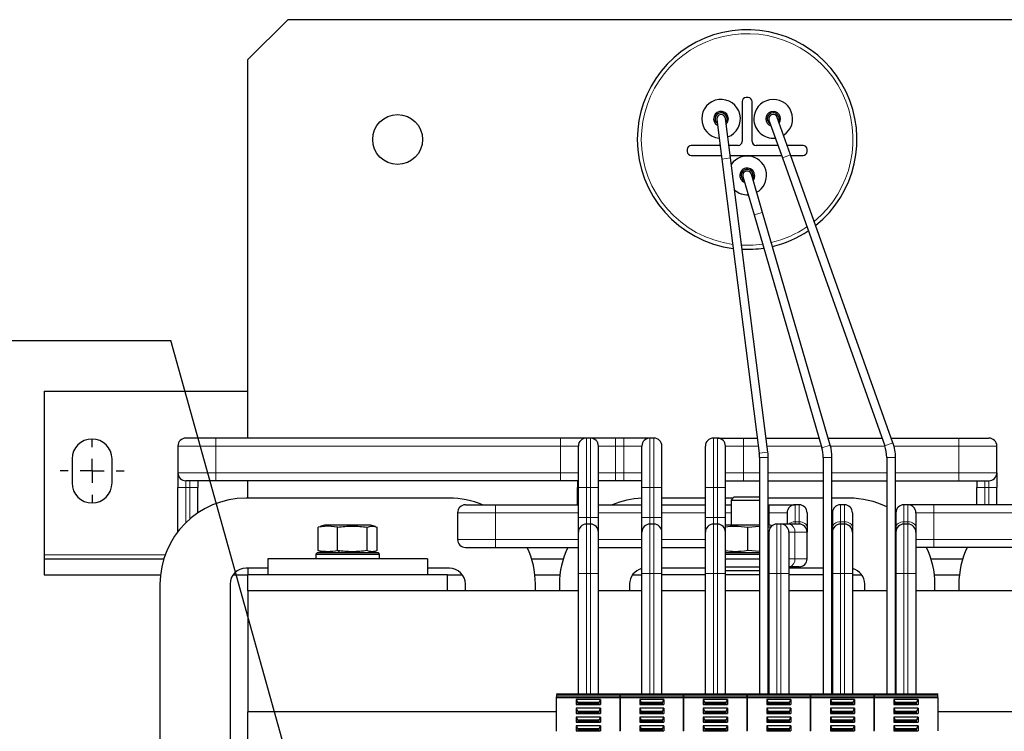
# Model space of a CAD drawing. Header units: millimetres. Extents: x 5 to 418, y 2 to 292.
# Tile 9 of 46: x 60 to 121, y 109 to 154. Entities that reach past the tile are written whole.
import ezdxf

# ---------------------------------------------------------------- set-up
doc = ezdxf.new("R2010")
doc.units = ezdxf.units.MM
doc.layers.add('SLD-0', color=7, linetype='Continuous')
doc.styles.add('SLDTEXTSTYLE0', font='TXT', dxfattribs={"width": 0.605})
doc.dimstyles.new('SLDDIMSTYLE3', dxfattribs={"dimtxt": 0.18, "dimasz": 1.016, "dimexe": 0, "dimexo": 0.0625, "dimgap": 0, "dimtad": 0, "dimtih": 1, "dimtoh": 1, "dimdec": 0, "dimrnd": 1e-09, "dimzin": 0, "dimdsep": 46, "dimtxsty": 'Standard', "dimblk1": 'DOT', "dimblk2": 'DOT', "dimsah": 1, "dimcen": 0.09, "dimadec": 0, "dimazin": 0, "dimtfac": 1.016, "dimtdec": 0, "dimtofl": 0, "dimtmove": 0, "dimatfit": 3, "dimldrblk": 'DOT', "dimfxl": 1, "dimfrac": 2, "dimtolj": 1, "dimtzin": 0, "dimarcsym": 0})

# ---------------------------------------------------------------- blocks, each defined once
blk = doc.blocks.new('SW_NOTE_0_2')
at = {"layer": 'SLD-0', "color": 0}
blk.add_line((-30.44, 0), (0, 0), dxfattribs=at)
at = {"layer": 'SLD-0', "color": 0, "attachment_point": 1, "style": 'SLDTEXTSTYLE0'}
for s, insert, char_height in [('M8 Erdung', (-30.893, 9.78), 3.5), ('protective earth', (-29.702, 4.115), 3.175)]:
    blk.add_mtext(s, dxfattribs=dict(at, insert=insert, char_height=char_height))
blk = doc.blocks.new('_Dot')
at = {"color": 0, "linetype": 'ByBlock', "lineweight": -2}
blk.add_line((-0.5, 0), (-1, 0), dxfattribs=at)
at = {"color": 0, "linetype": 'ByBlock', "const_width": 0.5}
blk.add_lwpolyline([(-0.25, 0, 1), (0.25, 0, 1)], format="xyb", close=True, dxfattribs=at)
blk = doc.blocks.new('SW_CENTERMARKSYMBOL_5')
at = {"layer": 'SLD-0', "color": 0}
for p, q in [((0, 1.5), (0, 2)), ((0, 0), (0, 0.75)), ((-1.5, 0), (-2, 0)), ((0, 0), (-0.75, 0)), ((0, 0), (0, -0.75)), ((0, 0), (0.75, 0)), ((1.5, 0), (2, 0)), ((0, -1.5), (0, -2))]:
    blk.add_line(p, q, dxfattribs=at)

msp = doc.modelspace()

# ---------------------------------------------------------------- linework, layer by layer
at = {"color": 7, "linetype": 'Continuous', "lineweight": 25}
for p, q in [((76.4506, 154.0365), (73.9506, 151.5365)), ((133.9506, 154.0365), (76.4506, 154.0365)), ((73.9506, 127.8452), (73.9506, 151.5365)), ((105.2631, 149.1615), (105.1381, 149.1615)), ((104.8881, 148.9115), (104.8881, 146.4115)), ((105.5131, 146.4115), (105.5131, 148.9115)), ((107.9221, 145.5679), (107.0848, 147.9236)), ((103.3028, 147.7893), (103.6178, 145.3092)), ((104.1634, 145.3785), (103.8484, 147.8586)), ((106.5665, 147.7394), (107.4038, 145.3837)), ((103.5096, 146.1615), (101.7006, 146.1615)), ((104.6381, 146.1615), (104.064, 146.1615)), ((107.1274, 146.1615), (105.7631, 146.1615)), ((108.7006, 146.1615), (107.7111, 146.1615)), ((101.4506, 145.9115), (101.4506, 145.7865)), ((101.7006, 145.5365), (103.589, 145.5365)), ((104.1434, 145.5365), (107.3495, 145.5365)), ((114.3254, 127.5534), (107.9221, 145.5679)), ((107.9333, 145.5365), (108.7006, 145.5365)), ((108.9506, 145.7865), (108.9506, 145.9115)), ((103.6178, 145.3092), (105.9554, 126.9043)), ((106.501, 126.9736), (104.1634, 145.3785)), ((107.4038, 145.3837), (113.8071, 127.3692)), ((104.9366, 144.2121), (105.6349, 141.8116)), ((106.163, 141.9653), (105.4647, 144.3658)), ((105.6349, 141.8116), (109.8721, 127.2454)), ((110.4002, 127.3991), (106.163, 141.9653)), ((61.2006, 130.7865), (61.2006, 120.5365)), ((61.2006, 130.7865), (73.9506, 130.7865)), ((71.9506, 127.8452), (70.0731, 127.8452)), ((93.5131, 127.8452), (71.9506, 127.8452)), ((95.1356, 127.8452), (93.5131, 127.8452)), ((95.3906, 127.8452), (95.1356, 127.8452)), ((96.9506, 127.8452), (95.3906, 127.8452)), ((97.4881, 127.8452), (96.9506, 127.8452)), ((99.1106, 127.8452), (97.4881, 127.8452)), ((99.3656, 127.8452), (99.1106, 127.8452)), ((103.3406, 127.8452), (103.0856, 127.8452)), ((103.3406, 127.8452), (104.9631, 127.8452)), ((104.9631, 127.8452), (105.8359, 127.8452)), ((106.3903, 127.8452), (109.6976, 127.8452)), ((110.2704, 127.8452), (113.6379, 127.8452)), ((114.2216, 127.8452), (118.4506, 127.8452)), ((118.4506, 127.8452), (120.3281, 127.8452)), ((69.5731, 127.3452), (69.5731, 125.6777)), ((94.6356, 124.7615), (94.6356, 127.3452)), ((95.8906, 124.7615), (95.8906, 127.3452)), ((98.6106, 124.7615), (98.6106, 127.3452)), ((99.8656, 124.7615), (99.8656, 127.3452)), ((102.5856, 124.7615), (102.5856, 127.3452)), ((103.8406, 124.7615), (103.8406, 127.3452)), ((120.8281, 125.6777), (120.8281, 127.3452)), ((62.9506, 126.5365), (62.9506, 125.0365)), ((65.4506, 125.0365), (65.4506, 126.5365)), ((105.9731, 126.624), (105.9731, 111.8365)), ((106.5231, 111.8365), (106.5231, 126.624)), ((109.9606, 126.624), (109.9606, 111.8365)), ((110.5106, 111.8365), (110.5106, 126.624)), ((113.9356, 126.624), (113.9356, 111.8365)), ((114.4856, 111.8365), (114.4856, 126.624)), ((69.5731, 125.6777), (69.5731, 124.7615)), ((71.9506, 125.1777), (70.0731, 125.1777)), ((70.8281, 125.1777), (70.8281, 124.7615)), ((93.5131, 125.1777), (71.9506, 125.1777)), ((73.9506, 124.0865), (73.9506, 125.1777)), ((94.6356, 125.1777), (93.5131, 125.1777)), ((94.5731, 125.1777), (94.5731, 124.7615)), ((96.9506, 125.1777), (95.8906, 125.1777)), ((97.4881, 125.1777), (96.9506, 125.1777)), ((98.6106, 125.1777), (97.4881, 125.1777)), ((103.8406, 125.1777), (104.9631, 125.1777)), ((104.9631, 125.1777), (105.9731, 125.1777)), ((106.5231, 125.1777), (109.9606, 125.1777)), ((110.5106, 125.1777), (113.9356, 125.1777)), ((114.4856, 125.1777), (118.4506, 125.1777)), ((118.4506, 125.1777), (120.3281, 125.1777)), ((119.5731, 125.1777), (119.5731, 124.7615)), ((120.8281, 125.6777), (120.8281, 124.7615)), ((69.5731, 121.9906), (69.5731, 124.7615)), ((70.8281, 123.1672), (70.8281, 124.7615)), ((94.5731, 123.6702), (94.5731, 124.7615)), ((94.6356, 122.874), (94.6356, 124.7615)), ((95.8906, 122.874), (95.8906, 124.7615)), ((98.6106, 122.874), (98.6106, 124.7615)), ((99.8656, 122.874), (99.8656, 124.7615)), ((102.5856, 122.874), (102.5856, 124.7615)), ((103.8406, 122.874), (103.8406, 124.7615)), ((119.5731, 123.6702), (119.5731, 124.7615)), ((120.8281, 123.6702), (120.8281, 124.7615)), ((86.5631, 124.0865), (73.8381, 124.0865)), ((102.5856, 124.0865), (99.8656, 124.0865)), ((104.3174, 124.0865), (103.8406, 124.0865)), ((104.3924, 124.1615), (104.2006, 123.9697)), ((104.2006, 123.9697), (104.2006, 122.3865)), ((104.2006, 123.9697), (105.9731, 123.9697)), ((104.3924, 124.1615), (105.9731, 124.1615)), ((109.9606, 124.0865), (106.5231, 124.0865)), ((111.5631, 124.0865), (110.5106, 124.0865)), ((87.5731, 123.6702), (89.4506, 123.6702)), ((89.4506, 123.6702), (94.6356, 123.6702)), ((95.8906, 123.6702), (98.6106, 123.6702)), ((99.8656, 123.6702), (102.5856, 123.6702)), ((103.8406, 123.6702), (104.2006, 123.6702)), ((106.5231, 123.6702), (106.5756, 123.6702)), ((106.5756, 123.6702), (108.1981, 123.6702)), ((108.4531, 123.6702), (108.1981, 123.6702)), ((111.2906, 123.6702), (111.0356, 123.6702)), ((115.2656, 123.6702), (115.0106, 123.6702)), ((116.8881, 123.6702), (115.2656, 123.6702)), ((131.7631, 123.6702), (116.8881, 123.6702)), ((87.0731, 123.1702), (87.0731, 121.5027)), ((94.6356, 121.9577), (94.6356, 122.874)), ((95.8906, 121.9577), (95.8906, 122.874)), ((98.6106, 121.9577), (98.6106, 122.874)), ((99.8656, 121.9577), (99.8656, 122.874)), ((102.5856, 121.9577), (102.5856, 122.874)), ((103.8406, 121.9577), (103.8406, 122.874)), ((107.6981, 123.1702), (107.6981, 122.4577)), ((108.9531, 123.1702), (108.9531, 122.2751)), ((110.5356, 123.1702), (110.5356, 122.2751)), ((111.7906, 123.1702), (111.7906, 122.2751)), ((114.5106, 123.1702), (114.5106, 122.2751)), ((115.7656, 123.1702), (115.7656, 122.2751)), ((78.9615, 122.3396), (78.3545, 122.2722)), ((78.4746, 122.2978), (78.3545, 122.2722)), ((78.3545, 120.8007), (78.3545, 122.2722)), ((78.7506, 122.3865), (78.4709, 122.3115)), ((79.0949, 122.3865), (78.7506, 122.3865)), ((79.5684, 122.2722), (78.9615, 122.3396)), ((81.6506, 122.3865), (79.0949, 122.3865)), ((79.5684, 120.8007), (79.5684, 122.2722)), ((81.4145, 120.8007), (81.4145, 122.2722)), ((81.9303, 122.3115), (81.6506, 122.3865)), ((82.0467, 120.8007), (82.0467, 122.2722)), ((95.3906, 122.4577), (95.1356, 122.4577)), ((99.3656, 122.4577), (99.1106, 122.4577)), ((103.3406, 122.4577), (103.0856, 122.4577)), ((105.9731, 122.3865), (103.8406, 122.3865)), ((105.2476, 122.2722), (105.9731, 122.3333)), ((105.2476, 120.8007), (105.2476, 122.2722)), ((106.6506, 122.3865), (106.5231, 122.3865)), ((106.5231, 122.2996), (106.6888, 122.2857)), ((106.7599, 122.3572), (106.6506, 122.3865)), ((107.3156, 122.4577), (107.0606, 122.4577)), ((107.843, 122.4577), (107.3156, 122.4577)), ((108.4531, 122.4577), (107.843, 122.4577)), ((108.9531, 122.2751), (108.9531, 121.9577)), ((110.5356, 122.2751), (110.5356, 121.9577)), ((111.2906, 122.4577), (111.0356, 122.4577)), ((111.7906, 122.2751), (111.7906, 121.9577)), ((114.5106, 122.2751), (114.5106, 121.9577)), ((115.2656, 122.4577), (115.0106, 122.4577)), ((115.7656, 122.2751), (115.7656, 121.9577)), ((94.6356, 119.374), (94.6356, 121.9577)), ((95.8906, 119.374), (95.8906, 121.9577)), ((98.6106, 119.374), (98.6106, 121.9577)), ((99.8656, 119.374), (99.8656, 121.9577)), ((102.5856, 119.374), (102.5856, 121.9577)), ((103.8406, 119.374), (103.8406, 121.9577)), ((106.5606, 121.9577), (106.5606, 119.374)), ((107.8156, 121.9577), (107.8156, 119.374)), ((108.9531, 120.2902), (108.9531, 121.9577)), ((110.5356, 121.9577), (110.5356, 119.374)), ((111.7906, 121.9577), (111.7906, 119.374)), ((114.5106, 121.9577), (114.5106, 119.374)), ((115.7656, 121.9577), (115.7656, 119.374)), ((78.3545, 120.8007), (78.4746, 120.7751)), ((87.5731, 121.0027), (89.4506, 121.0027)), ((89.4506, 121.0027), (94.6356, 121.0027)), ((95.8906, 121.0027), (98.6106, 121.0027)), ((99.8656, 121.0027), (102.5856, 121.0027)), ((105.9731, 120.7397), (105.2476, 120.8007)), ((116.8881, 121.0027), (115.7656, 121.0027)), ((128.4715, 121.0027), (116.8881, 121.0027)), ((61.2006, 120.5365), (61.2006, 120.2865)), ((61.2006, 120.2865), (61.2006, 119.2865)), ((61.2006, 120.2865), (68.6898, 120.2865)), ((75.2006, 120.2865), (75.2006, 119.2865)), ((85.2006, 120.2865), (75.2006, 120.2865)), ((78.3006, 120.6865), (78.2006, 120.5865)), ((78.2006, 120.5865), (78.2006, 120.2865)), ((78.2006, 120.5865), (82.1907, 120.5865)), ((78.3006, 120.6865), (82.0912, 120.6865)), ((78.4709, 120.7614), (78.7506, 120.6865)), ((81.6506, 120.6865), (81.9303, 120.7614)), ((82.0912, 120.6865), (82.1006, 120.6865)), ((82.2006, 120.5865), (82.1006, 120.6865)), ((82.1907, 120.5865), (82.2006, 120.5865)), ((82.2006, 120.2865), (82.2006, 120.5865)), ((85.2006, 120.2865), (85.2006, 119.2865)), ((91.7114, 120.2865), (93.6898, 120.2865)), ((103.8406, 120.6865), (105.9731, 120.6865)), ((103.8406, 120.5865), (105.9731, 120.5865)), ((103.8406, 120.2865), (105.9731, 120.2865)), ((106.5606, 120.7765), (106.5231, 120.7733)), ((106.5231, 120.6865), (106.5606, 120.6865)), ((106.5231, 120.5865), (106.5606, 120.5865)), ((106.5231, 120.2865), (106.5606, 120.2865)), ((116.7114, 120.2865), (118.6898, 120.2865)), ((75.2006, 119.699), (73.8381, 119.699)), ((73.9506, 119.699), (73.9506, 119.2865)), ((86.5631, 119.699), (85.2006, 119.699)), ((102.5856, 119.699), (99.8656, 119.699)), ((103.8406, 119.7865), (105.9731, 119.7865)), ((106.5231, 119.7865), (106.5606, 119.7865)), ((107.843, 119.7902), (107.8156, 119.7902)), ((109.9606, 119.699), (107.8156, 119.699)), ((108.4531, 119.7902), (107.843, 119.7902)), ((110.5356, 119.699), (110.5106, 119.699)), ((61.2006, 119.2865), (68.4828, 119.2865)), ((73.0289, 119.2865), (73.9506, 119.2865)), ((73.9506, 118.2865), (73.9506, 119.2865)), ((75.2006, 119.2865), (73.9506, 119.2865)), ((85.2006, 119.2865), (75.2006, 119.2865)), ((86.4506, 119.2865), (85.2006, 119.2865)), ((86.4506, 119.2865), (87.3724, 119.2865)), ((86.4506, 118.2865), (86.4506, 119.2865)), ((91.9185, 119.2865), (93.4828, 119.2865)), ((94.6356, 111.8365), (94.6356, 119.374)), ((95.8906, 111.8365), (95.8906, 119.374)), ((98.0289, 119.2865), (98.6106, 119.2865)), ((98.6106, 111.8365), (98.6106, 119.374)), ((99.8656, 111.8365), (99.8656, 119.374)), ((102.5856, 119.2865), (99.8656, 119.2865)), ((102.5856, 119.5465), (102.5756, 119.5365)), ((102.5756, 119.5365), (102.5756, 119.2865)), ((102.5856, 119.5365), (102.5756, 119.5365)), ((102.5856, 111.8365), (102.5856, 119.374)), ((105.9731, 119.5365), (103.8406, 119.5365)), ((103.8406, 111.8365), (103.8406, 119.374)), ((105.9731, 119.2865), (103.8406, 119.2865)), ((106.5606, 119.2865), (106.5231, 119.2865)), ((106.5606, 119.374), (106.5606, 111.8365)), ((107.8256, 119.5365), (107.8156, 119.5465)), ((107.8256, 119.5365), (107.8156, 119.5365)), ((107.8156, 119.374), (107.8156, 111.8365)), ((109.9606, 119.2865), (107.8156, 119.2865)), ((107.8256, 119.2865), (107.8256, 119.5365)), ((110.5356, 119.2865), (110.5106, 119.2865)), ((110.5356, 119.374), (110.5356, 111.8365)), ((111.7906, 119.374), (111.7906, 111.8365)), ((111.7906, 119.2865), (112.3724, 119.2865)), ((114.5106, 119.374), (114.5106, 111.8365)), ((115.7656, 119.374), (115.7656, 111.8365)), ((116.9185, 119.2865), (118.4828, 119.2865)), ((68.4506, 118.699), (68.4506, 99.549)), ((72.8381, 118.699), (72.8381, 99.549)), ((87.5631, 118.2865), (87.5631, 118.699)), ((91.9506, 118.2865), (91.9506, 118.699)), ((93.4506, 118.699), (93.4506, 118.2865)), ((97.8381, 118.699), (97.8381, 118.2865)), ((112.5631, 118.2865), (112.5631, 118.699)), ((116.9506, 118.2865), (116.9506, 118.699)), ((118.4506, 118.699), (118.4506, 118.2865)), ((73.9506, 118.2865), (73.9506, 110.7115)), ((94.6356, 118.2865), (73.9506, 118.2865)), ((98.6106, 118.2865), (95.8906, 118.2865)), ((102.5856, 118.2865), (99.8656, 118.2865)), ((105.9731, 118.2865), (103.8406, 118.2865)), ((106.5606, 118.2865), (106.5231, 118.2865)), ((109.9606, 118.2865), (107.8156, 118.2865)), ((110.5356, 118.2865), (110.5106, 118.2865)), ((113.9356, 118.2865), (111.7906, 118.2865)), ((114.5106, 118.2865), (114.4856, 118.2865)), ((131.7631, 118.2865), (115.7656, 118.2865)), ((93.2756, 111.8365), (97.2506, 111.8365)), ((93.2756, 111.6029), (93.2756, 111.6383)), ((93.2756, 111.6029), (97.2506, 111.6029)), ((93.2756, 109.4943), (93.2756, 111.6029)), ((97.2506, 111.8365), (101.2256, 111.8365)), ((97.2506, 111.6029), (97.2506, 111.6383)), ((97.2506, 111.6029), (97.2506, 111.6383)), ((97.2506, 111.6029), (101.2256, 111.6029)), ((97.2506, 109.4943), (97.2506, 111.6029)), ((97.2506, 111.6029), (97.2506, 109.5161)), ((101.2256, 111.8365), (105.2006, 111.8365)), ((101.2256, 111.6029), (101.2256, 111.6383)), ((101.2256, 111.6029), (101.2256, 111.6383)), ((101.2256, 111.6029), (105.2006, 111.6029)), ((101.2256, 109.4943), (101.2256, 111.6029)), ((101.2256, 111.6029), (101.2256, 109.5161)), ((105.2006, 111.8365), (109.1756, 111.8365)), ((105.2006, 111.6029), (105.2006, 111.6383)), ((105.2006, 111.6029), (105.2006, 111.6383)), ((105.2006, 111.6029), (105.2006, 109.538)), ((105.2006, 111.6029), (109.1756, 111.6029)), ((105.2006, 109.4943), (105.2006, 111.6029)), ((109.1756, 111.8365), (113.1506, 111.8365)), ((109.1756, 111.6029), (109.1756, 111.6383)), ((109.1756, 111.6029), (109.1756, 111.6383)), ((109.1756, 111.6029), (113.1506, 111.6029)), ((109.1756, 109.4943), (109.1756, 111.6029)), ((109.1756, 111.6029), (109.1756, 109.5161)), ((113.1506, 111.8365), (117.1256, 111.8365)), ((113.1506, 111.6029), (113.1506, 111.6383)), ((113.1506, 111.6029), (113.1506, 111.6383)), ((113.1506, 111.6029), (113.1506, 109.538)), ((113.1506, 111.6029), (117.1256, 111.6029)), ((113.1506, 109.4943), (113.1506, 111.6029)), ((117.1256, 111.6029), (117.1256, 111.6383)), ((117.1256, 111.6029), (117.1256, 109.5161)), ((94.507, 111.4791), (94.507, 111.161)), ((96.0193, 111.4791), (94.507, 111.4791)), ((94.507, 111.4791), (94.5944, 111.2847)), ((94.507, 111.161), (96.0193, 111.161)), ((94.507, 110.9311), (94.507, 110.613)), ((96.0193, 110.9311), (94.507, 110.9311)), ((94.507, 110.9311), (94.5944, 110.7367)), ((94.5944, 111.2847), (94.5944, 111.161)), ((95.9319, 111.2847), (94.5944, 111.2847)), ((95.9319, 111.2494), (94.5944, 111.2494)), ((95.9319, 111.2847), (96.0193, 111.4791)), ((95.9319, 111.161), (95.9319, 111.2847)), ((95.9319, 110.7367), (96.0193, 110.9311)), ((96.0193, 111.4791), (96.0193, 111.161)), ((96.0193, 110.9311), (96.0193, 110.613)), ((98.482, 111.4791), (98.482, 111.161)), ((99.9943, 111.4791), (98.482, 111.4791)), ((98.482, 111.4791), (98.5694, 111.2847)), ((98.482, 111.161), (99.9943, 111.161)), ((98.482, 110.9311), (98.482, 110.613)), ((99.9943, 110.9311), (98.482, 110.9311)), ((98.482, 110.9311), (98.5694, 110.7367)), ((98.5694, 111.2847), (98.5694, 111.161)), ((99.9069, 111.2847), (98.5694, 111.2847)), ((99.9069, 111.2494), (98.5694, 111.2494)), ((99.9069, 111.2847), (99.9943, 111.4791)), ((99.9069, 111.161), (99.9069, 111.2847)), ((99.9069, 110.7367), (99.9943, 110.9311)), ((99.9943, 111.4791), (99.9943, 111.161)), ((99.9943, 110.9311), (99.9943, 110.613)), ((102.457, 111.4791), (102.457, 111.161)), ((103.9693, 111.4791), (102.457, 111.4791)), ((102.457, 111.4791), (102.5444, 111.2847)), ((102.457, 111.161), (103.9693, 111.161)), ((102.457, 110.9311), (102.457, 110.613)), ((103.9693, 110.9311), (102.457, 110.9311)), ((102.457, 110.9311), (102.5444, 110.7367)), ((102.5444, 111.2847), (102.5444, 111.161)), ((103.8819, 111.2847), (102.5444, 111.2847)), ((103.8819, 111.2494), (102.5444, 111.2494)), ((103.8819, 111.2847), (103.9693, 111.4791)), ((103.8819, 111.161), (103.8819, 111.2847)), ((103.8819, 110.7367), (103.9693, 110.9311)), ((103.9693, 111.4791), (103.9693, 111.161)), ((103.9693, 110.9311), (103.9693, 110.613)), ((106.432, 111.4791), (106.432, 111.161)), ((107.9443, 111.4791), (106.432, 111.4791)), ((106.432, 111.4791), (106.5194, 111.2847)), ((106.432, 111.161), (107.9443, 111.161)), ((106.432, 110.9311), (106.432, 110.613)), ((107.9443, 110.9311), (106.432, 110.9311)), ((106.432, 110.9311), (106.5194, 110.7367)), ((106.5194, 111.2847), (106.5194, 111.161)), ((107.8569, 111.2847), (106.5194, 111.2847)), ((107.8569, 111.2494), (106.5194, 111.2494)), ((107.8569, 111.2847), (107.9443, 111.4791)), ((107.8569, 111.161), (107.8569, 111.2847)), ((107.8569, 110.7367), (107.9443, 110.9311)), ((107.9443, 111.4791), (107.9443, 111.161)), ((107.9443, 110.9311), (107.9443, 110.613)), ((110.407, 111.4791), (110.407, 111.161)), ((111.9193, 111.4791), (110.407, 111.4791)), ((110.407, 111.4791), (110.4944, 111.2847)), ((110.407, 111.161), (111.9193, 111.161)), ((110.407, 110.9311), (110.407, 110.613)), ((111.9193, 110.9311), (110.407, 110.9311)), ((110.407, 110.9311), (110.4944, 110.7367)), ((110.4944, 111.2847), (110.4944, 111.161)), ((111.8319, 111.2847), (110.4944, 111.2847)), ((111.8319, 111.2494), (110.4944, 111.2494)), ((111.8319, 111.2847), (111.9193, 111.4791)), ((111.8319, 111.161), (111.8319, 111.2847)), ((111.8319, 110.7367), (111.9193, 110.9311)), ((111.9193, 111.4791), (111.9193, 111.161)), ((111.9193, 110.9311), (111.9193, 110.613)), ((114.382, 111.4791), (114.382, 111.161)), ((115.8943, 111.4791), (114.382, 111.4791)), ((114.382, 111.4791), (114.4694, 111.2847)), ((114.382, 111.161), (115.8943, 111.161)), ((114.382, 110.9311), (114.382, 110.613)), ((115.8943, 110.9311), (114.382, 110.9311)), ((114.382, 110.9311), (114.4694, 110.7367)), ((114.4694, 111.2847), (114.4694, 111.161)), ((115.8069, 111.2847), (114.4694, 111.2847)), ((115.8069, 111.2494), (114.4694, 111.2494)), ((115.8069, 111.2847), (115.8943, 111.4791)), ((115.8069, 111.161), (115.8069, 111.2847)), ((115.8069, 110.7367), (115.8943, 110.9311)), ((115.8943, 111.4791), (115.8943, 111.161)), ((115.8943, 110.9311), (115.8943, 110.613)), ((93.2756, 110.7115), (73.9506, 110.7115)), ((73.9506, 99.2115), (73.9506, 110.7115)), ((94.507, 110.613), (96.0193, 110.613)), ((94.507, 110.3831), (94.507, 110.065)), ((96.0193, 110.3831), (94.507, 110.3831)), ((94.507, 110.3831), (94.5944, 110.1887)), ((94.5944, 110.7367), (94.5944, 110.613)), ((95.9319, 110.7367), (94.5944, 110.7367)), ((95.9319, 110.7014), (94.5944, 110.7014)), ((95.9319, 110.613), (95.9319, 110.7367)), ((95.9319, 110.1887), (96.0193, 110.3831)), ((96.0193, 110.3831), (96.0193, 110.065)), ((98.482, 110.613), (99.9943, 110.613)), ((98.482, 110.3831), (98.482, 110.065)), ((99.9943, 110.3831), (98.482, 110.3831)), ((98.482, 110.3831), (98.5694, 110.1887)), ((98.5694, 110.7367), (98.5694, 110.613)), ((99.9069, 110.7367), (98.5694, 110.7367)), ((99.9069, 110.7014), (98.5694, 110.7014)), ((99.9069, 110.613), (99.9069, 110.7367)), ((99.9069, 110.1887), (99.9943, 110.3831)), ((99.9943, 110.3831), (99.9943, 110.065)), ((102.457, 110.613), (103.9693, 110.613)), ((102.457, 110.3831), (102.457, 110.065)), ((103.9693, 110.3831), (102.457, 110.3831)), ((102.457, 110.3831), (102.5444, 110.1887)), ((102.5444, 110.7367), (102.5444, 110.613)), ((103.8819, 110.7367), (102.5444, 110.7367)), ((103.8819, 110.7014), (102.5444, 110.7014)), ((103.8819, 110.613), (103.8819, 110.7367)), ((103.8819, 110.1887), (103.9693, 110.3831)), ((103.9693, 110.3831), (103.9693, 110.065)), ((106.432, 110.613), (107.9443, 110.613)), ((106.432, 110.3831), (106.432, 110.065)), ((107.9443, 110.3831), (106.432, 110.3831)), ((106.432, 110.3831), (106.5194, 110.1887)), ((106.5194, 110.7367), (106.5194, 110.613)), ((107.8569, 110.7367), (106.5194, 110.7367)), ((107.8569, 110.7014), (106.5194, 110.7014)), ((107.8569, 110.613), (107.8569, 110.7367)), ((107.8569, 110.1887), (107.9443, 110.3831)), ((107.9443, 110.3831), (107.9443, 110.065)), ((110.407, 110.613), (111.9193, 110.613)), ((110.407, 110.3831), (110.407, 110.065)), ((111.9193, 110.3831), (110.407, 110.3831)), ((110.407, 110.3831), (110.4944, 110.1887)), ((110.4944, 110.7367), (110.4944, 110.613)), ((111.8319, 110.7367), (110.4944, 110.7367)), ((111.8319, 110.7014), (110.4944, 110.7014)), ((111.8319, 110.613), (111.8319, 110.7367)), ((111.8319, 110.1887), (111.9193, 110.3831)), ((111.9193, 110.3831), (111.9193, 110.065)), ((114.382, 110.613), (115.8943, 110.613)), ((114.382, 110.3831), (114.382, 110.065)), ((115.8943, 110.3831), (114.382, 110.3831)), ((114.382, 110.3831), (114.4694, 110.1887)), ((114.4694, 110.7367), (114.4694, 110.613)), ((115.8069, 110.7367), (114.4694, 110.7367)), ((115.8069, 110.7014), (114.4694, 110.7014)), ((115.8069, 110.613), (115.8069, 110.7367)), ((115.8069, 110.1887), (115.8943, 110.3831)), ((115.8943, 110.3831), (115.8943, 110.065)), ((131.4506, 110.7115), (117.1256, 110.7115)), ((94.507, 110.065), (96.0193, 110.065)), ((94.507, 109.8351), (94.507, 109.517)), ((96.0193, 109.8351), (94.507, 109.8351)), ((94.507, 109.8351), (94.5944, 109.6407)), ((94.5944, 110.1887), (94.5944, 110.065)), ((95.9319, 110.1887), (94.5944, 110.1887)), ((95.9319, 110.1534), (94.5944, 110.1534)), ((95.9319, 110.065), (95.9319, 110.1887)), ((95.9319, 109.6407), (96.0193, 109.8351)), ((96.0193, 109.8351), (96.0193, 109.517)), ((98.482, 110.065), (99.9943, 110.065)), ((98.482, 109.8351), (98.482, 109.517)), ((99.9943, 109.8351), (98.482, 109.8351)), ((98.482, 109.8351), (98.5694, 109.6407)), ((98.5694, 110.1887), (98.5694, 110.065)), ((99.9069, 110.1887), (98.5694, 110.1887)), ((99.9069, 110.1534), (98.5694, 110.1534)), ((99.9069, 110.065), (99.9069, 110.1887)), ((99.9069, 109.6407), (99.9943, 109.8351)), ((99.9943, 109.8351), (99.9943, 109.517)), ((102.457, 110.065), (103.9693, 110.065)), ((102.457, 109.8351), (102.457, 109.517)), ((103.9693, 109.8351), (102.457, 109.8351)), ((102.457, 109.8351), (102.5444, 109.6407)), ((102.5444, 110.1887), (102.5444, 110.065)), ((103.8819, 110.1887), (102.5444, 110.1887)), ((103.8819, 110.1534), (102.5444, 110.1534)), ((103.8819, 110.065), (103.8819, 110.1887)), ((103.8819, 109.6407), (103.9693, 109.8351)), ((103.9693, 109.8351), (103.9693, 109.517)), ((106.432, 110.065), (107.9443, 110.065)), ((106.432, 109.8351), (106.432, 109.517)), ((107.9443, 109.8351), (106.432, 109.8351)), ((106.432, 109.8351), (106.5194, 109.6407)), ((106.5194, 110.1887), (106.5194, 110.065)), ((107.8569, 110.1887), (106.5194, 110.1887)), ((107.8569, 110.1534), (106.5194, 110.1534)), ((107.8569, 110.065), (107.8569, 110.1887)), ((107.8569, 109.6407), (107.9443, 109.8351)), ((107.9443, 109.8351), (107.9443, 109.517)), ((110.407, 110.065), (111.9193, 110.065)), ((110.407, 109.8351), (110.407, 109.517)), ((111.9193, 109.8351), (110.407, 109.8351)), ((110.407, 109.8351), (110.4944, 109.6407)), ((110.4944, 110.1887), (110.4944, 110.065)), ((111.8319, 110.1887), (110.4944, 110.1887)), ((111.8319, 110.1534), (110.4944, 110.1534)), ((111.8319, 110.065), (111.8319, 110.1887)), ((111.8319, 109.6407), (111.9193, 109.8351)), ((111.9193, 109.8351), (111.9193, 109.517)), ((114.382, 110.065), (115.8943, 110.065)), ((114.382, 109.8351), (114.382, 109.517)), ((115.8943, 109.8351), (114.382, 109.8351)), ((114.382, 109.8351), (114.4694, 109.6407)), ((114.4694, 110.1887), (114.4694, 110.065)), ((115.8069, 110.1887), (114.4694, 110.1887)), ((115.8069, 110.1534), (114.4694, 110.1534)), ((115.8069, 110.065), (115.8069, 110.1887)), ((115.8069, 109.6407), (115.8943, 109.8351)), ((115.8943, 109.8351), (115.8943, 109.517)), ((94.507, 109.517), (96.0193, 109.517)), ((94.5944, 109.6407), (94.5944, 109.517)), ((95.9319, 109.6407), (94.5944, 109.6407)), ((95.9319, 109.6053), (94.5944, 109.6053)), ((95.9319, 109.517), (95.9319, 109.6407)), ((98.482, 109.517), (99.9943, 109.517)), ((98.5694, 109.6407), (98.5694, 109.517)), ((99.9069, 109.6407), (98.5694, 109.6407)), ((99.9069, 109.6053), (98.5694, 109.6053)), ((99.9069, 109.517), (99.9069, 109.6407)), ((102.457, 109.517), (103.9693, 109.517)), ((102.5444, 109.6407), (102.5444, 109.517)), ((103.8819, 109.6407), (102.5444, 109.6407)), ((103.8819, 109.6053), (102.5444, 109.6053)), ((103.8819, 109.517), (103.8819, 109.6407)), ((106.432, 109.517), (107.9443, 109.517)), ((106.5194, 109.6407), (106.5194, 109.517)), ((107.8569, 109.6407), (106.5194, 109.6407)), ((107.8569, 109.6053), (106.5194, 109.6053)), ((107.8569, 109.517), (107.8569, 109.6407)), ((110.407, 109.517), (111.9193, 109.517)), ((110.4944, 109.6407), (110.4944, 109.517)), ((111.8319, 109.6407), (110.4944, 109.6407)), ((111.8319, 109.6053), (110.4944, 109.6053)), ((111.8319, 109.517), (111.8319, 109.6407)), ((114.382, 109.517), (115.8943, 109.517)), ((114.4694, 109.6407), (114.4694, 109.517)), ((115.8069, 109.6407), (114.4694, 109.6407)), ((115.8069, 109.6053), (114.4694, 109.6053)), ((115.8069, 109.517), (115.8069, 109.6407))]:
    msp.add_line(p, q, dxfattribs=at)
at = {"color": 7, "linetype": 'Continuous', "lineweight": 18}
for p, q in [((107.4038, 145.3837), (107.9221, 145.5679)), ((103.6178, 145.3092), (104.1634, 145.3785)), ((105.6349, 141.8116), (106.163, 141.9653)), ((71.9506, 127.8452), (71.9506, 127.3452)), ((93.5131, 127.8452), (93.5131, 127.3452)), ((95.1356, 124.7615), (95.1356, 127.8452)), ((95.3906, 124.7615), (95.3906, 127.8452)), ((96.9506, 127.8452), (96.9506, 127.3452)), ((97.4881, 127.8452), (97.4881, 127.3452)), ((99.1106, 124.7615), (99.1106, 127.8452)), ((99.3656, 124.7615), (99.3656, 127.8452)), ((103.0856, 124.7615), (103.0856, 127.8452)), ((103.3406, 124.7615), (103.3406, 127.8452)), ((104.9631, 127.3452), (104.9631, 127.8452)), ((118.4506, 127.3452), (118.4506, 127.8452)), ((71.9506, 127.3452), (69.5731, 127.3452)), ((71.9506, 127.3452), (71.9506, 125.6777)), ((93.5131, 127.3452), (71.9506, 127.3452)), ((93.5131, 127.3452), (93.5131, 125.6777)), ((94.6356, 127.3452), (93.5131, 127.3452)), ((96.9506, 127.3452), (95.8906, 127.3452)), ((96.9506, 127.3452), (96.9506, 125.6777)), ((97.4881, 127.3452), (96.9506, 127.3452)), ((97.4881, 127.3452), (97.4881, 125.6777)), ((98.6106, 127.3452), (97.4881, 127.3452)), ((103.8406, 127.3452), (104.9631, 127.3452)), ((104.9631, 125.6777), (104.9631, 127.3452)), ((104.9631, 127.3452), (105.8994, 127.3452)), ((105.9554, 126.9043), (106.501, 126.9736)), ((106.4538, 127.3452), (109.8431, 127.3452)), ((109.8721, 127.2454), (110.4002, 127.3991)), ((110.4153, 127.3452), (113.8155, 127.3452)), ((113.8071, 127.3692), (114.3254, 127.5534)), ((114.3903, 127.3452), (118.4506, 127.3452)), ((118.4506, 125.6777), (118.4506, 127.3452)), ((118.4506, 127.3452), (120.8281, 127.3452)), ((105.9731, 126.624), (106.5231, 126.624)), ((109.9606, 126.624), (110.5106, 126.624)), ((113.9356, 126.624), (114.4856, 126.624)), ((71.9506, 125.6777), (69.5731, 125.6777)), ((70.0731, 125.1777), (70.0731, 124.7615)), ((70.3281, 125.1777), (70.3281, 124.7615)), ((93.5131, 125.6777), (71.9506, 125.6777)), ((71.9506, 125.6777), (71.9506, 125.1777)), ((94.6356, 125.6777), (93.5131, 125.6777)), ((93.5131, 125.6777), (93.5131, 125.1777)), ((96.9506, 125.6777), (95.8906, 125.6777)), ((97.4881, 125.6777), (96.9506, 125.6777)), ((96.9506, 125.6777), (96.9506, 125.1777)), ((98.6106, 125.6777), (97.4881, 125.6777)), ((97.4881, 125.6777), (97.4881, 125.1777)), ((103.8406, 125.6777), (104.9631, 125.6777)), ((104.9631, 125.1777), (104.9631, 125.6777)), ((104.9631, 125.6777), (105.9731, 125.6777)), ((106.5231, 125.6777), (109.9606, 125.6777)), ((110.5106, 125.6777), (113.9356, 125.6777)), ((114.4856, 125.6777), (118.4506, 125.6777)), ((118.4506, 125.6777), (120.8281, 125.6777)), ((118.4506, 125.1777), (118.4506, 125.6777)), ((120.0731, 125.1777), (120.0731, 124.7615)), ((120.3281, 125.1777), (120.3281, 124.7615)), ((69.5731, 124.7615), (70.0731, 124.7615)), ((70.0731, 124.7615), (70.3281, 124.7615)), ((70.0731, 122.5525), (70.0731, 124.7615)), ((70.3281, 124.7615), (70.8281, 124.7615)), ((70.3281, 122.7861), (70.3281, 124.7615)), ((94.5731, 124.7615), (94.6356, 124.7615)), ((95.1356, 124.7615), (94.6356, 124.7615)), ((95.3906, 124.7615), (95.1356, 124.7615)), ((95.1356, 122.874), (95.1356, 124.7615)), ((95.8906, 124.7615), (95.3906, 124.7615)), ((95.3906, 122.874), (95.3906, 124.7615)), ((99.1106, 124.7615), (98.6106, 124.7615)), ((99.3656, 124.7615), (99.1106, 124.7615)), ((99.1106, 122.874), (99.1106, 124.7615)), ((99.8656, 124.7615), (99.3656, 124.7615)), ((99.3656, 122.874), (99.3656, 124.7615)), ((103.0856, 124.7615), (102.5856, 124.7615)), ((103.3406, 124.7615), (103.0856, 124.7615)), ((103.0856, 122.874), (103.0856, 124.7615)), ((103.8406, 124.7615), (103.3406, 124.7615)), ((103.3406, 122.874), (103.3406, 124.7615)), ((119.5731, 124.7615), (120.0731, 124.7615)), ((120.0731, 124.7615), (120.3281, 124.7615)), ((120.0731, 123.6702), (120.0731, 124.7615)), ((120.3281, 124.7615), (120.8281, 124.7615)), ((120.3281, 123.6702), (120.3281, 124.7615)), ((89.4506, 123.6702), (89.4506, 123.1702)), ((106.5756, 123.6702), (106.5756, 123.1702)), ((108.1981, 123.6702), (108.1981, 122.6019)), ((108.4531, 123.6702), (108.4531, 122.6019)), ((111.0356, 123.6702), (111.0356, 122.6019)), ((111.2906, 123.6702), (111.2906, 122.6019)), ((115.0106, 123.6702), (115.0106, 122.6019)), ((115.2656, 123.6702), (115.2656, 122.6019)), ((116.8881, 123.1702), (116.8881, 123.6702)), ((87.0731, 123.1702), (89.4506, 123.1702)), ((89.4506, 123.1702), (94.6356, 123.1702)), ((89.4506, 123.1702), (89.4506, 121.5027)), ((95.1356, 122.874), (94.6356, 122.874)), ((95.3906, 122.874), (95.1356, 122.874)), ((95.1356, 122.4577), (95.1356, 122.874)), ((95.3906, 122.4577), (95.3906, 122.874)), ((95.8906, 122.874), (95.3906, 122.874)), ((95.8906, 123.1702), (98.6106, 123.1702)), ((99.1106, 122.874), (98.6106, 122.874)), ((99.3656, 122.874), (99.1106, 122.874)), ((99.1106, 122.4577), (99.1106, 122.874)), ((99.3656, 122.4577), (99.3656, 122.874)), ((99.8656, 122.874), (99.3656, 122.874)), ((99.8656, 123.1702), (102.5856, 123.1702)), ((103.0856, 122.874), (102.5856, 122.874)), ((103.0856, 122.4577), (103.0856, 122.874)), ((103.3406, 122.874), (103.0856, 122.874)), ((103.8406, 122.874), (103.3406, 122.874)), ((103.3406, 122.4577), (103.3406, 122.874)), ((103.8406, 123.1702), (104.2006, 123.1702)), ((106.5231, 123.1702), (106.5756, 123.1702)), ((106.5756, 123.1702), (106.5756, 122.3865)), ((106.5756, 123.1702), (107.6981, 123.1702)), ((116.8881, 123.1702), (115.7656, 123.1702)), ((116.8881, 121.5027), (116.8881, 123.1702)), ((129.2006, 123.1702), (116.8881, 123.1702)), ((79.0949, 122.3865), (78.9615, 122.3396)), ((95.1356, 119.374), (95.1356, 122.4577)), ((95.3906, 119.374), (95.3906, 122.4577)), ((99.1106, 119.374), (99.1106, 122.4577)), ((99.3656, 119.374), (99.3656, 122.4577)), ((103.0856, 119.374), (103.0856, 122.4577)), ((103.3406, 119.374), (103.3406, 122.4577)), ((107.0606, 122.4577), (107.0606, 119.374)), ((107.3156, 122.4577), (107.3156, 119.374)), ((108.1981, 122.6019), (108.1981, 122.4577)), ((108.4531, 122.6019), (108.1981, 122.6019)), ((108.4531, 122.6019), (108.4531, 122.4577)), ((111.2906, 122.6019), (111.0356, 122.6019)), ((111.0356, 122.6019), (111.0356, 122.4577)), ((111.0356, 122.4577), (111.0356, 119.374)), ((111.2906, 122.6019), (111.2906, 122.4577)), ((111.2906, 122.4577), (111.2906, 119.374)), ((115.0106, 122.6019), (115.0106, 122.4577)), ((115.2656, 122.6019), (115.0106, 122.6019)), ((115.0106, 122.4577), (115.0106, 119.374)), ((115.2656, 122.6019), (115.2656, 122.4577)), ((115.2656, 122.4577), (115.2656, 119.374)), ((87.0731, 121.5027), (89.4506, 121.5027)), ((89.4506, 121.5027), (94.6356, 121.5027)), ((89.4506, 121.5027), (89.4506, 121.0027)), ((95.8906, 121.5027), (98.6106, 121.5027)), ((99.8656, 121.5027), (102.5856, 121.5027)), ((108.1805, 121.9577), (107.8156, 121.9577)), ((108.1805, 120.2902), (108.1805, 121.9577)), ((108.9531, 121.9577), (108.1805, 121.9577)), ((116.8881, 121.5027), (115.7656, 121.5027)), ((116.8881, 121.0027), (116.8881, 121.5027)), ((128.4715, 121.5027), (116.8881, 121.5027)), ((79.7121, 120.6865), (79.5684, 120.8007)), ((61.2006, 120.5365), (68.7737, 120.5365)), ((82.0912, 120.6865), (82.1907, 120.5865)), ((82.1907, 120.2865), (82.1907, 120.5865)), ((103.9635, 120.6865), (103.8406, 120.725)), ((108.1805, 120.2902), (107.8156, 120.2902)), ((108.9531, 120.2902), (108.1805, 120.2902)), ((95.1356, 119.374), (94.6356, 119.374)), ((95.3906, 119.374), (95.1356, 119.374)), ((95.1356, 111.8365), (95.1356, 119.374)), ((95.8906, 119.374), (95.3906, 119.374)), ((95.3906, 111.8365), (95.3906, 119.374)), ((99.1106, 119.374), (98.6106, 119.374)), ((99.3656, 119.374), (99.1106, 119.374)), ((99.1106, 111.8365), (99.1106, 119.374)), ((99.8656, 119.374), (99.3656, 119.374)), ((99.3656, 111.8365), (99.3656, 119.374)), ((103.0856, 119.374), (102.5856, 119.374)), ((103.3406, 119.374), (103.0856, 119.374)), ((103.0856, 111.8365), (103.0856, 119.374)), ((103.8406, 119.374), (103.3406, 119.374)), ((103.3406, 111.8365), (103.3406, 119.374)), ((107.0606, 119.374), (106.5606, 119.374)), ((107.3156, 119.374), (107.0606, 119.374)), ((107.0606, 119.374), (107.0606, 111.8365)), ((107.8156, 119.374), (107.3156, 119.374)), ((107.3156, 119.374), (107.3156, 111.8365)), ((111.0356, 119.374), (110.5356, 119.374)), ((111.2906, 119.374), (111.0356, 119.374)), ((111.0356, 119.374), (111.0356, 111.8365)), ((111.7906, 119.374), (111.2906, 119.374)), ((111.2906, 119.374), (111.2906, 111.8365)), ((115.0106, 119.374), (114.5106, 119.374)), ((115.0106, 119.374), (115.0106, 111.8365)), ((115.2656, 119.374), (115.0106, 119.374)), ((115.7656, 119.374), (115.2656, 119.374)), ((115.2656, 119.374), (115.2656, 111.8365)), ((93.2756, 111.8145), (97.2506, 111.8145)), ((93.2756, 111.7443), (97.2506, 111.7443)), ((93.2756, 111.6383), (97.2506, 111.6383)), ((97.2506, 111.8145), (101.2256, 111.8145)), ((97.2506, 111.7443), (101.2256, 111.7443)), ((97.2506, 111.6383), (101.2256, 111.6383)), ((101.2256, 111.8145), (105.2006, 111.8145)), ((101.2256, 111.7443), (105.2006, 111.7443)), ((101.2256, 111.6383), (105.2006, 111.6383)), ((105.2006, 111.8145), (109.1756, 111.8145)), ((105.2006, 111.7443), (109.1756, 111.7443)), ((105.2006, 111.6383), (109.1756, 111.6383)), ((109.1756, 111.8145), (113.1506, 111.8145)), ((109.1756, 111.7443), (113.1506, 111.7443)), ((109.1756, 111.6383), (113.1506, 111.6383)), ((113.1506, 111.8145), (117.1256, 111.8145)), ((113.1506, 111.7443), (117.1256, 111.7443)), ((113.1506, 111.6383), (117.1256, 111.6383)), ((95.9319, 111.1875), (94.5944, 111.1875)), ((99.9069, 111.1875), (98.5694, 111.1875)), ((103.8819, 111.1875), (102.5444, 111.1875)), ((107.8569, 111.1875), (106.5194, 111.1875)), ((111.8319, 111.1875), (110.4944, 111.1875)), ((115.8069, 111.1875), (114.4694, 111.1875)), ((95.9319, 110.6395), (94.5944, 110.6395)), ((99.9069, 110.6395), (98.5694, 110.6395)), ((103.8819, 110.6395), (102.5444, 110.6395)), ((107.8569, 110.6395), (106.5194, 110.6395)), ((111.8319, 110.6395), (110.4944, 110.6395)), ((115.8069, 110.6395), (114.4694, 110.6395)), ((95.9319, 110.0915), (94.5944, 110.0915)), ((99.9069, 110.0915), (98.5694, 110.0915)), ((103.8819, 110.0915), (102.5444, 110.0915)), ((107.8569, 110.0915), (106.5194, 110.0915)), ((111.8319, 110.0915), (110.4944, 110.0915)), ((115.8069, 110.0915), (114.4694, 110.0915)), ((95.9319, 109.5435), (94.5944, 109.5435)), ((99.9069, 109.5435), (98.5694, 109.5435)), ((103.8819, 109.5435), (102.5444, 109.5435)), ((107.8569, 109.5435), (106.5194, 109.5435)), ((111.8319, 109.5435), (110.4944, 109.5435)), ((115.8069, 109.5435), (114.4694, 109.5435))]:
    msp.add_line(p, q, dxfattribs=at)
at = {"color": 7, "linetype": 'Continuous', "lineweight": 25, "flags": 128}
for points in [[(103.9421, 147.8325), (103.9136, 147.689), (103.8783, 147.6232)], [(105.5783, 144.2891), (105.5498, 144.1456), (105.5368, 144.1177)], [(105.6658, 144.2891), (105.6306, 144.1121), (105.5693, 144.0063)]]:
    msp.add_lwpolyline(points, dxfattribs=at)
at = {"color": 7, "linetype": 'Continuous', "lineweight": 18, "flags": 128}
for points in [[(104.8567, 139.9204), (105.5858, 139.9227), (106.167, 139.9823)], [(108.9531, 122.2751), (108.9435, 122.3389), (108.9151, 122.4002), (108.8689, 122.4567), (108.8067, 122.5062), (108.7309, 122.5468), (108.6445, 122.577), (108.5507, 122.5956), (108.4531, 122.6019)], [(111.0356, 122.6019), (110.9381, 122.5956), (110.8443, 122.577), (110.7579, 122.5468), (110.6821, 122.5062), (110.6199, 122.4567), (110.5737, 122.4002), (110.5452, 122.3389), (110.5356, 122.2751)], [(111.7906, 122.2751), (111.781, 122.3389), (111.7526, 122.4002), (111.7064, 122.4567), (111.6442, 122.5062), (111.5684, 122.5468), (111.482, 122.577), (111.3882, 122.5956), (111.2906, 122.6019)], [(115.0106, 122.6019), (114.9131, 122.5956), (114.8193, 122.577), (114.7329, 122.5468), (114.6571, 122.5062), (114.5949, 122.4567), (114.5487, 122.4002), (114.5202, 122.3389), (114.5106, 122.2751)], [(115.7656, 122.2751), (115.756, 122.3389), (115.7276, 122.4002), (115.6814, 122.4567), (115.6192, 122.5062), (115.5434, 122.5468), (115.457, 122.577), (115.3632, 122.5956), (115.2656, 122.6019)]]:
    msp.add_lwpolyline(points, dxfattribs=at)
at = {"color": 7, "linetype": 'Continuous', "lineweight": 25}
msp.add_circle((83.3256, 146.5365), 1.5625, dxfattribs=at)
for centre, radius, start, end in [((105.2006, 146.5365), 6.875, 308.581869, 180), ((105.1381, 148.9115), 0.25, 90, 180), ((105.2631, 148.9115), 0.25, 0, 90), ((103.5671, 147.8325), 1.2125, 290.705179, 180), ((106.8341, 147.8325), 1.2125, 302.271626, 180), ((103.5671, 147.8325), 0.4625, 0, 241.882119), ((103.5671, 147.8325), 0.375, 0, 231.70336), ((103.5756, 147.824), 0.275, 7.238305, 187.238305), ((106.8341, 147.8325), 0.4625, 324.774193, 180), ((106.8341, 147.8325), 0.375, 334.887843, 180), ((106.8256, 147.8315), 0.275, 19.567829, 199.567829), ((103.5671, 147.8325), 1.2125, 180, 264.48668), ((103.5671, 147.8325), 0.4625, 314.86625, 0), ((106.8341, 147.8325), 1.2125, 180, 276.052978), ((106.8341, 147.8325), 0.4625, 180, 251.785298), ((106.8341, 147.8325), 0.375, 180, 240.488121), ((105.2006, 146.5365), 6.875, 180, 262.708459), ((101.7006, 145.9115), 0.25, 90, 180), ((104.6381, 146.4115), 0.25, 270, 0), ((105.7631, 146.4115), 0.25, 180, 270), ((108.7006, 145.9115), 0.25, 0, 90), ((101.7006, 145.7865), 0.25, 180, 270), ((105.2033, 144.2891), 1.2125, 299.202126, 144.763865), ((108.7006, 145.7865), 0.25, 270, 0), ((105.2033, 144.2891), 0.4625, 0, 249.33366), ((105.2033, 144.2891), 0.375, 0, 238.464767), ((105.2006, 144.289), 0.275, 16.219347, 196.219347), ((105.2033, 144.2891), 1.2125, 229.712745, 272.984081), ((105.2006, 146.5365), 6.875, 283.278167, 303.796935), ((105.2006, 146.5365), 6.875, 267.399068, 278.674006), ((64.2006, 126.5365), 1.25, 0, 180), ((70.0731, 127.3452), 0.5, 90, 180), ((95.1356, 127.3452), 0.5, 90, 180), ((95.3906, 127.3452), 0.5, 0, 90), ((99.1106, 127.3452), 0.5, 90, 180), ((99.3656, 127.3452), 0.5, 0, 90), ((103.0856, 127.3452), 0.5, 90, 180), ((103.3406, 127.3452), 0.5, 0, 90), ((120.3281, 127.3452), 0.5, 0, 90), ((103.7481, 126.624), 2.775, 0, 7.238305), ((107.7356, 126.624), 2.225, 0, 16.219347), ((107.7356, 126.624), 2.775, 0, 16.219347), ((111.7106, 126.624), 2.225, 0, 19.567829), ((111.7106, 126.624), 2.775, 0, 19.567829), ((103.7481, 126.624), 2.225, 0, 7.238305), ((70.0731, 125.6777), 0.5, 180, 270), ((120.3281, 125.6777), 0.5, 270, 0), ((64.2006, 125.0365), 1.25, 180, 0), ((73.8381, 118.699), 5.3875, 90, 180), ((86.5631, 118.699), 5.3875, 67.329672, 90), ((98.8381, 118.699), 5.3875, 92.42017, 112.670328), ((111.5631, 118.699), 5.3875, 63.872431, 90), ((87.5731, 123.1702), 0.5, 90, 180), ((108.1981, 123.1702), 0.5, 90, 180), ((108.4531, 123.1702), 0.5, 0, 90), ((111.0356, 123.1702), 0.5, 90, 180), ((111.2906, 123.1702), 0.5, 0, 90), ((115.0106, 123.1702), 0.5, 90, 180), ((115.2656, 123.1702), 0.5, 0, 90), ((95.1356, 121.9577), 0.5, 90, 180), ((95.3906, 121.9577), 0.5, 0, 90), ((99.1106, 121.9577), 0.5, 90, 180), ((99.3656, 121.9577), 0.5, 0, 90), ((103.0856, 121.9577), 0.5, 90, 180), ((103.3406, 121.9577), 0.5, 0, 90), ((107.0606, 121.9577), 0.5, 90, 180), ((107.3156, 121.9577), 0.5, 0, 90), ((108.4531, 121.9577), 0.5, 0, 90), ((111.0356, 121.9577), 0.5, 90, 180), ((111.2906, 121.9577), 0.5, 0, 90), ((115.0106, 121.9577), 0.5, 90, 180), ((115.2656, 121.9577), 0.5, 0, 90), ((87.5731, 121.5027), 0.5, 180, 270), ((86.5631, 118.699), 5.3875, 0, 25.315993), ((98.8381, 118.699), 5.3875, 154.684007, 180), ((111.5631, 118.699), 5.3875, 0, 25.315993), ((123.8381, 118.699), 5.3875, 154.684007, 180), ((108.4531, 120.2902), 0.5, 270, 0), ((73.8381, 118.699), 1, 90, 180), ((86.5631, 118.699), 1, 0, 90), ((98.8381, 118.699), 1, 103.149931, 180), ((111.5631, 118.699), 1, 0, 76.850069)]:
    msp.add_arc(centre, radius, start, end, dxfattribs=at)
at = {"color": 7, "linetype": 'Continuous', "lineweight": 18}
for centre, radius, start, end in [((105.2006, 146.5365), 6.625, 309.328632, 180), ((105.2006, 146.5365), 6.625, 180, 262.147378), ((105.2006, 146.5365), 6.625, 283.167076, 304.345876), ((108.1733, 122.0051), 0.5973, 87.61399, 130.735674), ((107.7421, 122.0258), 0.4436, 351.175379, 76.863321), ((107.7421, 120.2222), 0.4436, 283.136679, 8.824621)]:
    msp.add_arc(centre, radius, start, end, dxfattribs=at)
at = {"color": 7, "linetype": 'Continuous', "lineweight": 25}
for points, knots in [([(79.5684, 122.2722), (79.8761, 122.3059), (80.4915, 122.3732), (81.1068, 122.3059), (81.4145, 122.2722)], [0, 0, 0, 0, 0.4999949, 1, 1, 1, 1]), ([(81.4145, 122.2722), (81.5199, 122.3059), (81.7306, 122.3732), (81.9414, 122.3059), (82.0467, 122.2722)], [0, 0, 0, 0, 0.4999949, 1, 1, 1, 1]), ([(103.8406, 122.2919), (104.035, 122.3144), (104.504, 122.3686), (104.973, 122.3078), (105.2476, 122.2722)], [0, 0, 0, 0, 0.4143557, 1, 1, 1, 1]), ([(79.5684, 120.8007), (79.3657, 120.767), (78.9611, 120.6997), (78.5565, 120.7671), (78.3545, 120.8007)], [0, 0, 0, 0, 0.5008729, 1, 1, 1, 1]), ([(81.4145, 120.8007), (81.1068, 120.767), (80.4915, 120.6997), (79.8761, 120.767), (79.5684, 120.8007)], [0, 0, 0, 0, 0.4999949, 1, 1, 1, 1]), ([(82.0467, 120.8007), (81.9414, 120.767), (81.7306, 120.6997), (81.5199, 120.767), (81.4145, 120.8007)], [0, 0, 0, 0, 0.4999949, 1, 1, 1, 1]), ([(105.2476, 120.8007), (104.973, 120.7651), (104.504, 120.7043), (104.035, 120.7585), (103.8406, 120.781)], [0, 0, 0, 0, 0.5856323, 1, 1, 1, 1])]:
    msp.add_open_spline(points, degree=3, knots=knots, dxfattribs=at)
for points in [[(93.2756, 111.8365), (93.2756, 111.8362), (93.2756, 111.8356), (93.2756, 111.8311), (93.2756, 111.8243), (93.2756, 111.8178), (93.2756, 111.8145)], [(93.2756, 111.7443), (93.2756, 111.7366), (93.2756, 111.7211), (93.2756, 111.6913), (93.2756, 111.6615), (93.2756, 111.646), (93.2756, 111.6383)], [(97.2506, 111.8365), (97.2506, 111.8362), (97.2506, 111.8356), (97.2506, 111.8311), (97.2506, 111.8243), (97.2506, 111.8178), (97.2506, 111.8145)], [(97.2506, 111.8365), (97.2506, 111.8362), (97.2506, 111.8356), (97.2506, 111.8311), (97.2506, 111.8243), (97.2506, 111.8178), (97.2506, 111.8145)], [(97.2506, 111.7443), (97.2506, 111.7366), (97.2506, 111.7211), (97.2506, 111.6913), (97.2506, 111.6615), (97.2506, 111.646), (97.2506, 111.6383)], [(97.2506, 111.6383), (97.2506, 111.646), (97.2506, 111.6615), (97.2506, 111.6913), (97.2506, 111.7211), (97.2506, 111.7366), (97.2506, 111.7443)], [(101.2256, 111.8365), (101.2256, 111.8362), (101.2256, 111.8356), (101.2256, 111.8311), (101.2256, 111.8243), (101.2256, 111.8178), (101.2256, 111.8145)], [(101.2256, 111.8365), (101.2256, 111.8362), (101.2256, 111.8356), (101.2256, 111.8311), (101.2256, 111.8243), (101.2256, 111.8178), (101.2256, 111.8145)], [(101.2256, 111.7443), (101.2256, 111.7366), (101.2256, 111.7211), (101.2256, 111.6913), (101.2256, 111.6615), (101.2256, 111.646), (101.2256, 111.6383)], [(101.2256, 111.6383), (101.2256, 111.646), (101.2256, 111.6615), (101.2256, 111.6913), (101.2256, 111.7211), (101.2256, 111.7366), (101.2256, 111.7443)], [(105.2006, 111.8365), (105.2006, 111.8362), (105.2006, 111.8356), (105.2006, 111.8311), (105.2006, 111.8243), (105.2006, 111.8178), (105.2006, 111.8145)], [(105.2006, 111.8365), (105.2006, 111.8362), (105.2006, 111.8356), (105.2006, 111.8311), (105.2006, 111.8243), (105.2006, 111.8178), (105.2006, 111.8145)], [(105.2006, 111.6383), (105.2006, 111.646), (105.2006, 111.6615), (105.2006, 111.6913), (105.2006, 111.7211), (105.2006, 111.7366), (105.2006, 111.7443)], [(105.2006, 111.7443), (105.2006, 111.7366), (105.2006, 111.7211), (105.2006, 111.6913), (105.2006, 111.6615), (105.2006, 111.646), (105.2006, 111.6383)], [(109.1756, 111.8365), (109.1756, 111.8362), (109.1756, 111.8356), (109.1756, 111.8311), (109.1756, 111.8243), (109.1756, 111.8178), (109.1756, 111.8145)], [(109.1756, 111.8365), (109.1756, 111.8362), (109.1756, 111.8356), (109.1756, 111.8311), (109.1756, 111.8243), (109.1756, 111.8178), (109.1756, 111.8145)], [(109.1756, 111.7443), (109.1756, 111.7366), (109.1756, 111.7211), (109.1756, 111.6913), (109.1756, 111.6615), (109.1756, 111.646), (109.1756, 111.6383)], [(109.1756, 111.6383), (109.1756, 111.646), (109.1756, 111.6615), (109.1756, 111.6913), (109.1756, 111.7211), (109.1756, 111.7366), (109.1756, 111.7443)], [(113.1506, 111.8365), (113.1506, 111.8362), (113.1506, 111.8356), (113.1506, 111.8311), (113.1506, 111.8243), (113.1506, 111.8178), (113.1506, 111.8145)], [(113.1506, 111.8365), (113.1506, 111.8362), (113.1506, 111.8356), (113.1506, 111.8311), (113.1506, 111.8243), (113.1506, 111.8178), (113.1506, 111.8145)], [(113.1506, 111.6383), (113.1506, 111.646), (113.1506, 111.6615), (113.1506, 111.6913), (113.1506, 111.7211), (113.1506, 111.7366), (113.1506, 111.7443)], [(113.1506, 111.7443), (113.1506, 111.7366), (113.1506, 111.7211), (113.1506, 111.6913), (113.1506, 111.6615), (113.1506, 111.646), (113.1506, 111.6383)], [(117.1256, 111.8365), (117.1256, 111.8362), (117.1256, 111.8356), (117.1256, 111.8311), (117.1256, 111.8243), (117.1256, 111.8178), (117.1256, 111.8145)], [(117.1256, 111.6383), (117.1256, 111.646), (117.1256, 111.6615), (117.1256, 111.6913), (117.1256, 111.7211), (117.1256, 111.7366), (117.1256, 111.7443)]]:
    msp.add_open_spline(points, degree=3, dxfattribs=at)

# ---------------------------------------------------------------- block references
at = {"layer": 'SLD-0'}
for name, p in [('SW_NOTE_0_2', (69.1249, 133.9578)), ('SW_CENTERMARKSYMBOL_5', (64.2006, 125.7865))]:
    msp.add_blockref(name, p, dxfattribs=at)

# ---------------------------------------------------------------- leaders
msp.add_leader([(77.7101, 103.202), (69.1249, 133.9578)], dimstyle='SLDDIMSTYLE3', dxfattribs=at)

doc.saveas('drawing.dxf')
